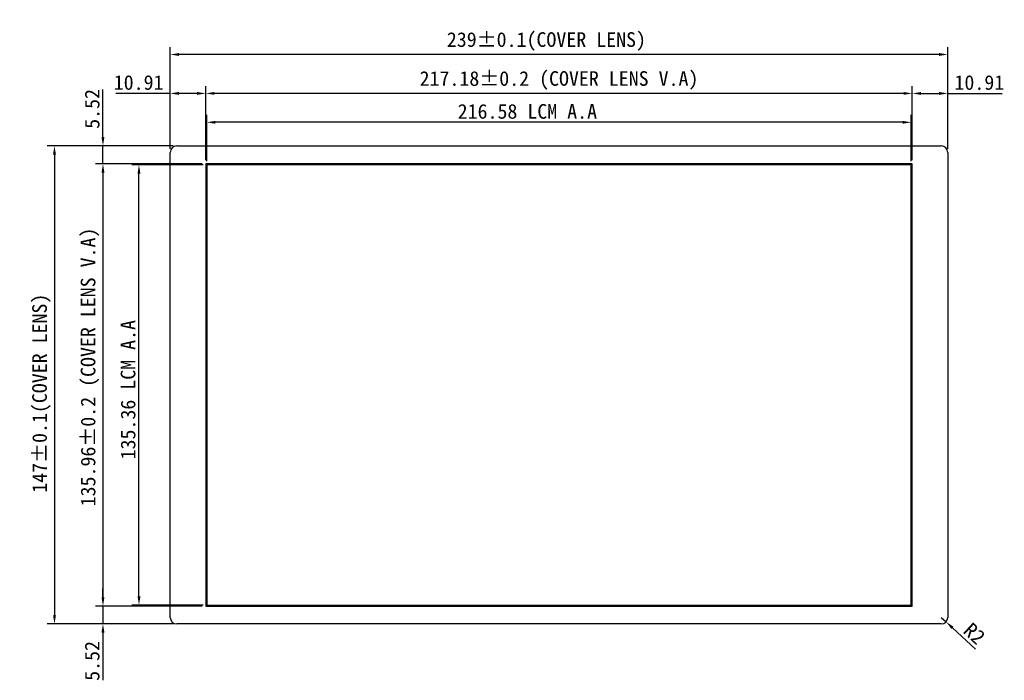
# Model space of a CAD drawing. Header units: millimetres. Extents: x 693 to 1326, y -348 to -145.
# Tile 1 of 8: x 693 to 995, y -348 to -145. Entities that reach past the tile are written whole.
import ezdxf

# ---------------------------------------------------------------- set-up
doc = ezdxf.new("R2010")
doc.units = ezdxf.units.MM
doc.header["$LTSCALE"] = 30.734
doc.header["$PDMODE"] = 3
doc.header["$PDSIZE"] = 0.3125
doc.layers.get('0').update_dxf_attribs({"linetype": 'CONTINUOUS'})
doc.layers.get('Defpoints').update_dxf_attribs({"linetype": 'CONTINUOUS'})
doc.layers.add('Dim', color=6, linetype='CONTINUOUS', lineweight=13)
doc.styles.get("Standard").update_dxf_attribs({"font": 'simsun.ttc', "width": 0.8})
doc.styles.add('宋体', font='txt')
doc.dimstyles.new('ISO-25_WS', dxfattribs={"dimscale": 1.8, "dimtxt": 2.5, "dimasz": 1.5, "dimexe": 1.25, "dimexo": 0.625, "dimtad": 1, "dimdsep": 46, "dimtxsty": 'STANDARD', "dimcen": 2.5, "dimadec": 0, "dimazin": 0, "dimtfac": 1, "dimtmove": 0, "dimatfit": 3, "dimfxl": 1, "dimtolj": 1, "dimtzin": 0, "dimarcsym": 0})

# ---------------------------------------------------------------- blocks, each defined once
blk = doc.blocks.new('*D119')
at = {"layer": 'Defpoints', "color": 0}
for p in [(741.11, -184.08), (703.54, -331.08), (741.11, -331.08)]:
    blk.add_point(p, dxfattribs=at)
at = {"layer": 'Dim', "color": 0, "lineweight": -2}
for p, q in [((739.98, -184.08), (701.29, -184.08)), ((703.54, -186.78), (703.54, -328.38)), ((739.98, -331.08), (701.29, -331.08))]:
    blk.add_line(p, q, dxfattribs=at)
at = {"layer": 'Dim', "color": 0}
for points in [[(703.99, -186.78), (703.09, -186.78), (703.54, -184.08)], [(703.09, -328.38), (703.99, -328.38), (703.54, -331.08)]]:
    blk.add_solid(points, dxfattribs=at)
at = {"layer": 'Dim', "color": 0, "insert": (699.55, -260.13), "char_height": 4.5, "attachment_point": 5, "rotation": 90, "style": '宋体'}
blk.add_mtext('\\A1;{147%%P0.1(COVER LENS)', dxfattribs=at)
blk = doc.blocks.new('*D130')
at = {"layer": 'Defpoints', "color": 0}
for p in [(739.11, -155.99), (739.11, -186.08), (978.11, -186.08)]:
    blk.add_point(p, dxfattribs=at)
at = {"layer": 'Dim', "color": 0, "lineweight": -2}
for p, q in [((739.11, -184.95), (739.11, -153.74)), ((978.11, -184.95), (978.11, -153.74)), ((975.41, -155.99), (741.81, -155.99))]:
    blk.add_line(p, q, dxfattribs=at)
at = {"layer": 'Dim', "color": 0}
for points in [[(741.81, -155.54), (741.81, -156.44), (739.11, -155.99)], [(975.41, -156.44), (975.41, -155.54), (978.11, -155.99)]]:
    blk.add_solid(points, dxfattribs=at)
at = {"layer": 'Dim', "color": 0, "insert": (854.74, -152), "char_height": 4.5, "attachment_point": 5, "style": '宋体'}
blk.add_mtext('\\A1;239%%P0.1(COVER LENS)', dxfattribs=at)
blk = doc.blocks.new('*D138')
at = {"layer": 'Defpoints', "color": 0}
for p in [(750.02, -167.96), (750.02, -189.6), (967.2, -189.6)]:
    blk.add_point(p, dxfattribs=at)
at = {"layer": 'Dim', "color": 0, "lineweight": -2}
for p, q in [((750.02, -188.47), (750.02, -165.71)), ((967.2, -188.47), (967.2, -165.71)), ((964.5, -167.96), (752.72, -167.96))]:
    blk.add_line(p, q, dxfattribs=at)
at = {"layer": 'Dim', "color": 0}
for points in [[(752.72, -167.51), (752.72, -168.41), (750.02, -167.96)], [(964.5, -168.41), (964.5, -167.51), (967.2, -167.96)]]:
    blk.add_solid(points, dxfattribs=at)
at = {"layer": 'Dim', "color": 0, "insert": (858.61, -163.97), "char_height": 4.5, "attachment_point": 5, "style": '宋体'}
blk.add_mtext('\\A1;217.18%%P0.2 (COVER LENS V.A)', dxfattribs=at)
blk = doc.blocks.new('*D123')
at = {"layer": 'Defpoints', "color": 0}
for p in [(750.32, -176.84), (750.32, -189.9), (966.9, -189.9)]:
    blk.add_point(p, dxfattribs=at)
at = {"layer": 'Dim', "color": 0, "lineweight": -2}
for p, q in [((750.32, -188.77), (750.32, -174.59)), ((966.9, -188.77), (966.9, -174.59)), ((964.2, -176.84), (753.02, -176.84))]:
    blk.add_line(p, q, dxfattribs=at)
at = {"layer": 'Dim', "color": 0}
for points in [[(753.02, -176.39), (753.02, -177.29), (750.32, -176.84)], [(964.2, -177.29), (964.2, -176.39), (966.9, -176.84)]]:
    blk.add_solid(points, dxfattribs=at)
at = {"layer": 'Dim', "color": 0, "insert": (848.88, -173.52), "char_height": 4.5, "attachment_point": 5, "style": '宋体'}
blk.add_mtext('\\A1;216.58 LCM A.A', dxfattribs=at)
blk = doc.blocks.new('*D139')
at = {"layer": 'Defpoints', "color": 0}
for p in [(729.51, -189.9), (750.32, -189.9), (750.32, -325.26)]:
    blk.add_point(p, dxfattribs=at)
at = {"layer": 'Dim', "color": 0, "lineweight": -2}
for p, q in [((749.19, -189.9), (727.26, -189.9)), ((729.51, -322.56), (729.51, -192.6)), ((749.19, -325.26), (727.26, -325.26))]:
    blk.add_line(p, q, dxfattribs=at)
at = {"layer": 'Dim', "color": 0}
for points in [[(729.96, -192.6), (729.06, -192.6), (729.51, -189.9)], [(729.06, -322.56), (729.96, -322.56), (729.51, -325.26)]]:
    blk.add_solid(points, dxfattribs=at)
at = {"layer": 'Dim', "color": 0, "insert": (726.18, -259.06), "char_height": 4.5, "attachment_point": 5, "rotation": 90, "style": '宋体'}
blk.add_mtext('\\A1;135.36 LCM A.A', dxfattribs=at)
blk = doc.blocks.new('*D140')
at = {"layer": 'Defpoints', "color": 0}
for p in [(750.02, -189.6), (718.44, -325.56), (750.02, -325.56)]:
    blk.add_point(p, dxfattribs=at)
at = {"layer": 'Dim', "color": 0, "lineweight": -2}
for p, q in [((748.89, -189.6), (716.19, -189.6)), ((718.44, -192.3), (718.44, -322.86)), ((748.89, -325.56), (716.19, -325.56))]:
    blk.add_line(p, q, dxfattribs=at)
at = {"layer": 'Dim', "color": 0}
for points in [[(718.89, -192.3), (717.99, -192.3), (718.44, -189.6)], [(717.99, -322.86), (718.89, -322.86), (718.44, -325.56)]]:
    blk.add_solid(points, dxfattribs=at)
at = {"layer": 'Dim', "color": 0, "insert": (714.45, -252.07), "char_height": 4.5, "attachment_point": 5, "rotation": 90, "style": '宋体'}
blk.add_mtext('\\A1;135.96%%P0.2 (COVER LENS V.A)', dxfattribs=at)
blk = doc.blocks.new('*D141')
at = {"layer": 'Defpoints', "color": 0}
for p in [(718.44, -184.08), (741.11, -184.08), (750.02, -189.6)]:
    blk.add_point(p, dxfattribs=at)
at = {"layer": 'Dim', "color": 0, "lineweight": -2}
for p, q in [((718.44, -181.38), (718.44, -166.75)), ((739.98, -184.08), (716.19, -184.08)), ((718.44, -189.6), (718.44, -184.08)), ((748.89, -189.6), (716.19, -189.6)), ((718.44, -192.3), (718.44, -195))]:
    blk.add_line(p, q, dxfattribs=at)
at = {"layer": 'Dim', "color": 0}
for points in [[(717.99, -181.38), (718.89, -181.38), (718.44, -184.08)], [(718.89, -192.3), (717.99, -192.3), (718.44, -189.6)]]:
    blk.add_solid(points, dxfattribs=at)
at = {"layer": 'Dim', "color": 0, "insert": (715.14, -172.72), "char_height": 4.5, "attachment_point": 5, "rotation": 90, "style": '宋体'}
blk.add_mtext('\\A1;5.52', dxfattribs=at)
blk = doc.blocks.new('*D142')
at = {"layer": 'Defpoints', "color": 0}
for p in [(750.02, -325.56), (718.44, -331.08), (741.11, -331.08)]:
    blk.add_point(p, dxfattribs=at)
at = {"layer": 'Dim', "color": 0, "lineweight": -2}
for p, q in [((718.44, -322.86), (718.44, -320.16)), ((748.89, -325.56), (716.19, -325.56)), ((718.44, -325.56), (718.44, -331.08)), ((739.98, -331.08), (716.19, -331.08)), ((718.44, -333.78), (718.44, -348.4))]:
    blk.add_line(p, q, dxfattribs=at)
at = {"layer": 'Dim', "color": 0}
for points in [[(717.99, -322.86), (718.89, -322.86), (718.44, -325.56)], [(718.89, -333.78), (717.99, -333.78), (718.44, -331.08)]]:
    blk.add_solid(points, dxfattribs=at)
at = {"layer": 'Dim', "color": 0, "insert": (715.14, -342.44), "char_height": 4.5, "attachment_point": 5, "rotation": 90, "style": '宋体'}
blk.add_mtext('\\A1;5.52', dxfattribs=at)
blk = doc.blocks.new('*D143')
at = {"layer": 'Defpoints', "color": 0}
for p in [(739.11, -167.96), (739.11, -186.08), (750.02, -189.6)]:
    blk.add_point(p, dxfattribs=at)
at = {"layer": 'Dim', "color": 0, "lineweight": -2}
for p, q in [((739.11, -184.95), (739.11, -165.71)), ((750.02, -188.47), (750.02, -165.71)), ((739.11, -167.96), (722.39, -167.96)), ((747.32, -167.96), (741.81, -167.96))]:
    blk.add_line(p, q, dxfattribs=at)
at = {"layer": 'Dim', "color": 0}
for points in [[(741.81, -167.51), (741.81, -168.41), (739.11, -167.96)], [(747.32, -168.41), (747.32, -167.51), (750.02, -167.96)]]:
    blk.add_solid(points, dxfattribs=at)
at = {"layer": 'Dim', "color": 0, "insert": (729.4, -164.64), "char_height": 4.5, "attachment_point": 5, "style": '宋体'}
blk.add_mtext('\\A1;10.91', dxfattribs=at)
blk = doc.blocks.new('*D144')
at = {"layer": 'Defpoints', "color": 0}
for p in [(978.11, -167.96), (978.11, -186.08), (967.2, -189.6)]:
    blk.add_point(p, dxfattribs=at)
at = {"layer": 'Dim', "color": 0, "lineweight": -2}
for p, q in [((967.2, -188.47), (967.2, -165.71)), ((978.11, -184.95), (978.11, -165.71)), ((969.9, -167.96), (975.41, -167.96)), ((978.11, -167.96), (994.82, -167.96))]:
    blk.add_line(p, q, dxfattribs=at)
at = {"layer": 'Dim', "color": 0}
for points in [[(969.9, -167.51), (969.9, -168.41), (967.2, -167.96)], [(975.41, -168.41), (975.41, -167.51), (978.11, -167.96)]]:
    blk.add_solid(points, dxfattribs=at)
at = {"layer": 'Dim', "color": 0, "insert": (987.81, -164.64), "char_height": 4.5, "attachment_point": 5, "style": '宋体'}
blk.add_mtext('\\A1;10.91', dxfattribs=at)
blk = doc.blocks.new('*D145')
at = {"layer": 'Defpoints', "color": 0}
for p in [(976.11, -329.08), (977.58, -330.43)]:
    blk.add_point(p, dxfattribs=at)
at = {"layer": 'Dim', "color": 0, "lineweight": -2}
for p, q in [((976.11, -329.08), (977.58, -330.43)), ((986.62, -338.79), (979.56, -332.27))]:
    blk.add_line(p, q, dxfattribs=at)
at = {"layer": 'Dim', "color": 0}
blk.add_solid([(979.86, -331.94), (979.25, -332.6), (977.58, -330.43)], dxfattribs=at)
at = {"layer": 'Dim', "color": 0, "insert": (986.32, -334.02), "char_height": 4.5, "attachment_point": 5, "rotation": 317.2742, "style": '宋体'}
blk.add_mtext('\\A1;R2', dxfattribs=at)

msp = doc.modelspace()

# ---------------------------------------------------------------- linework, layer by layer
at = {"color": 7, "linetype": 'Continuous'}
for p, q in [((741.107, -184.078), (976.107, -184.078)), ((739.107, -329.078), (739.107, -186.078)), ((978.107, -186.078), (978.107, -329.078)), ((750.017, -189.598), (750.017, -325.558)), ((967.197, -189.598), (750.017, -189.598)), ((967.197, -325.558), (967.197, -189.598)), ((750.017, -325.558), (967.197, -325.558)), ((976.107, -331.078), (741.107, -331.078))]:
    msp.add_line(p, q, dxfattribs=at)
at = {"color": 4, "linetype": 'Continuous'}
msp.add_lwpolyline([(750.317, -325.258), (966.897, -325.258), (966.897, -189.898), (750.317, -189.898)], close=True, dxfattribs=at)
at = {"color": 7, "linetype": 'Continuous'}
for centre, start, end in [((741.107, -186.078), 90, 180), ((976.107, -186.078), 0, 90), ((741.107, -329.078), 180, 270), ((976.107, -329.078), 270, 0)]:
    msp.add_arc(centre, 2, start, end, dxfattribs=at)

# ---------------------------------------------------------------- dimensions: what is measured, and where the dimension line sits
at = {"layer": 'Dim'}
for base, p1, p2, text, picture, middle in [((739.107, -155.99), (978.107, -186.078), (739.107, -186.078), '<>%%P0.1(COVER LENS)', '*D130', (854.742, -155.99)), ((750.317, -176.84), (966.897, -189.898), (750.317, -189.898), '<> LCM A.A', '*D123', (848.875, -176.84))]:
    dim = msp.add_linear_dim(base=base, p1=p1, p2=p2, text=text, dimstyle='ISO-25_WS', dxfattribs=at)
    dim.commit()
    dim.dimension.update_dxf_attribs({"geometry": picture, "text_midpoint": middle, "dimtype": 160})
dim = msp.add_linear_dim(base=(750.017, -167.962), p1=(967.197, -189.598), p2=(750.017, -189.598), text='<>%%P0.2 (COVER LENS V.A)', dimstyle='ISO-25_WS', dxfattribs=at)
dim.commit()
dim.dimension.update_dxf_attribs({"geometry": '*D138', "text_midpoint": (858.607, -163.971)})
for base, p1, p2, picture, middle in [((739.107, -167.962), (750.017, -189.598), (739.107, -186.078), '*D143', (729.399, -164.637)), ((978.107, -167.962), (967.197, -189.598), (978.107, -186.078), '*D144', (987.814, -164.637))]:
    dim = msp.add_linear_dim(base=base, p1=p1, p2=p2, dimstyle='ISO-25_WS', dxfattribs=at)
    dim.commit()
    dim.dimension.update_dxf_attribs({"geometry": picture, "text_midpoint": middle})
for base, p1, p2, picture, middle in [((718.44, -184.078), (750.017, -189.598), (741.107, -184.078), '*D141', (715.14, -172.716)), ((718.44, -331.078), (750.017, -325.558), (741.107, -331.078), '*D142', (715.14, -342.439))]:
    dim = msp.add_linear_dim(base=base, p1=p1, p2=p2, angle=90, dimstyle='ISO-25_WS', dxfattribs=at)
    dim.commit()
    dim.dimension.update_dxf_attribs({"geometry": picture, "text_midpoint": middle})
for base, p1, p2, text, picture, middle in [((703.544, -331.078), (741.107, -184.078), (741.107, -331.078), '{<>%%P0.1(COVER LENS)', '*D119', (703.544, -260.133)), ((718.44, -325.558), (750.017, -189.598), (750.017, -325.558), '<>%%P0.2 (COVER LENS V.A)', '*D140', (718.44, -252.075)), ((729.507, -189.898), (750.317, -325.258), (750.317, -189.898), '<> LCM A.A', '*D139', (729.507, -259.057))]:
    dim = msp.add_linear_dim(base=base, p1=p1, p2=p2, angle=270, text=text, dimstyle='ISO-25_WS', dxfattribs=at)
    dim.commit()
    dim.dimension.update_dxf_attribs({"geometry": picture, "text_midpoint": middle, "dimtype": 160})
dim = msp.add_radius_dim(center=(976.107, -329.078), mpoint=(977.576, -330.435), dimstyle='ISO-25_WS', dxfattribs=at)
dim.commit()
dim.dimension.update_dxf_attribs({"geometry": '*D145', "text_midpoint": (981.084, -333.674), "dimtype": 164})

doc.saveas('drawing.dxf')
